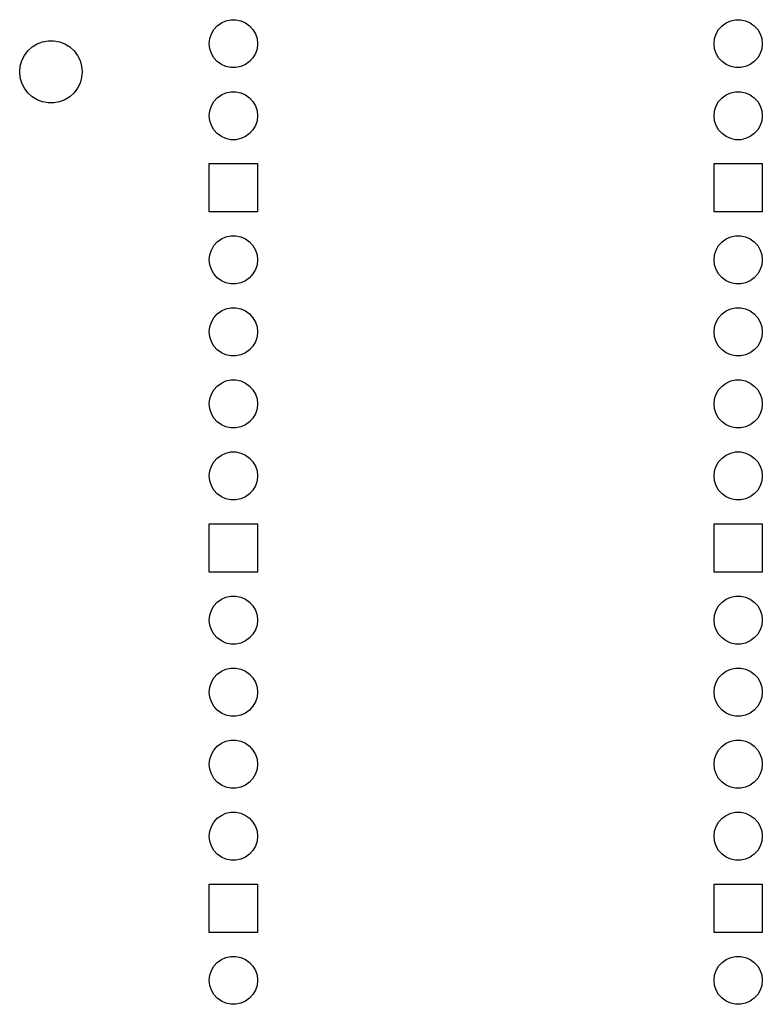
# Model space of a CAD drawing. Extents: x 101 to 222, y -128 to -44.
# Tile 8 of 8: x 193 to 219, y -86 to -51. Entities that reach past the tile are written whole.
import ezdxf

# ---------------------------------------------------------------- set-up
doc = ezdxf.new("R2010")
doc.units = 0
doc.layers.add('BLACK', color=7, linetype='CONTINUOUS')

msp = doc.modelspace()

# ---------------------------------------------------------------- linework, layer by layer
at = {"layer": 'BLACK', "linetype": 'CONTINUOUS'}
for p, q in [((199.932489, -51.062077), (200.07625, -50.957628)), ((200.07625, -50.957628), (200.238586, -50.885352)), ((200.238586, -50.885352), (200.412401, -50.848406)), ((200.412401, -50.848406), (200.590099, -50.848406)), ((200.590099, -50.848406), (200.763914, -50.885352)), ((200.763914, -50.885352), (200.92625, -50.957628)), ((200.92625, -50.957628), (201.070011, -51.062077)), ((217.712489, -51.062077), (217.85625, -50.957628)), ((217.85625, -50.957628), (218.018586, -50.885352)), ((218.018586, -50.885352), (218.192401, -50.848406)), ((218.192401, -50.848406), (218.370099, -50.848406)), ((218.370099, -50.848406), (218.543914, -50.885352)), ((218.543914, -50.885352), (218.70625, -50.957628)), ((218.70625, -50.957628), (218.850011, -51.062077)), ((199.669825, -51.517025), (199.724736, -51.348024)), ((199.724736, -51.348024), (199.813586, -51.194133)), ((199.813586, -51.194133), (199.932489, -51.062077)), ((201.070011, -51.062077), (201.188914, -51.194133)), ((201.188914, -51.194133), (201.277764, -51.348024)), ((201.277764, -51.348024), (201.332675, -51.517025)), ((217.449825, -51.517025), (217.504736, -51.348024)), ((217.504736, -51.348024), (217.593586, -51.194133)), ((217.593586, -51.194133), (217.712489, -51.062077)), ((218.850011, -51.062077), (218.968914, -51.194133)), ((218.968914, -51.194133), (219.057764, -51.348024)), ((219.057764, -51.348024), (219.112675, -51.517025)), ((193.409602, -51.808431), (193.582188, -51.70157)), ((193.582188, -51.70157), (193.771471, -51.628242)), ((193.771471, -51.628242), (193.971005, -51.590942)), ((193.971005, -51.590942), (194.173995, -51.590942)), ((194.173995, -51.590942), (194.373529, -51.628242)), ((194.373529, -51.628242), (194.562812, -51.70157)), ((194.562812, -51.70157), (194.735398, -51.808431)), ((199.65125, -51.69375), (199.669825, -51.517025)), ((199.669825, -51.870475), (199.65125, -51.69375)), ((201.332675, -51.517025), (201.35125, -51.69375)), ((201.35125, -51.69375), (201.332675, -51.870475)), ((217.43125, -51.69375), (217.449825, -51.517025)), ((217.449825, -51.870475), (217.43125, -51.69375)), ((219.112675, -51.517025), (219.13125, -51.69375)), ((219.13125, -51.69375), (219.112675, -51.870475)), ((193.137261, -52.107175), (193.25959, -51.945185)), ((193.25959, -51.945185), (193.409602, -51.808431)), ((194.735398, -51.808431), (194.88541, -51.945185)), ((194.88541, -51.945185), (195.007739, -52.107175)), ((199.724736, -52.039476), (199.669825, -51.870475)), ((199.813586, -52.193367), (199.724736, -52.039476)), ((201.277764, -52.039476), (201.188914, -52.193367)), ((201.332675, -51.870475), (201.277764, -52.039476)), ((217.504736, -52.039476), (217.449825, -51.870475)), ((217.593586, -52.193367), (217.504736, -52.039476)), ((219.057764, -52.039476), (218.968914, -52.193367)), ((219.112675, -51.870475), (219.057764, -52.039476)), ((192.99123, -52.484126), (193.046781, -52.288884)), ((193.046781, -52.288884), (193.137261, -52.107175)), ((195.007739, -52.107175), (195.098219, -52.288884)), ((195.098219, -52.288884), (195.15377, -52.484126)), ((199.932489, -52.325423), (199.813586, -52.193367)), ((200.07625, -52.429872), (199.932489, -52.325423)), ((201.070011, -52.325423), (200.92625, -52.429872)), ((201.188914, -52.193367), (201.070011, -52.325423)), ((217.712489, -52.325423), (217.593586, -52.193367)), ((217.85625, -52.429872), (217.712489, -52.325423)), ((218.850011, -52.325423), (218.70625, -52.429872)), ((218.968914, -52.193367), (218.850011, -52.325423)), ((192.9725, -52.68625), (192.99123, -52.484126)), ((192.99123, -52.888374), (192.9725, -52.68625)), ((195.15377, -52.484126), (195.1725, -52.68625)), ((195.1725, -52.68625), (195.15377, -52.888374)), ((200.238586, -52.502148), (200.07625, -52.429872)), ((200.412401, -52.539094), (200.238586, -52.502148)), ((200.590099, -52.539094), (200.412401, -52.539094)), ((200.763914, -52.502148), (200.590099, -52.539094)), ((200.92625, -52.429872), (200.763914, -52.502148)), ((218.018586, -52.502148), (217.85625, -52.429872)), ((218.192401, -52.539094), (218.018586, -52.502148)), ((218.370099, -52.539094), (218.192401, -52.539094)), ((218.543914, -52.502148), (218.370099, -52.539094)), ((218.70625, -52.429872), (218.543914, -52.502148)), ((193.046781, -53.083616), (192.99123, -52.888374)), ((193.137261, -53.265325), (193.046781, -53.083616)), ((195.098219, -53.083616), (195.007739, -53.265325)), ((195.15377, -52.888374), (195.098219, -53.083616)), ((193.25959, -53.427315), (193.137261, -53.265325)), ((193.409602, -53.564069), (193.25959, -53.427315)), ((194.88541, -53.427315), (194.735398, -53.564069)), ((195.007739, -53.265325), (194.88541, -53.427315)), ((200.07625, -53.497628), (200.238586, -53.425352)), ((200.238586, -53.425352), (200.412401, -53.388406)), ((200.412401, -53.388406), (200.590099, -53.388406)), ((200.590099, -53.388406), (200.763914, -53.425352)), ((200.763914, -53.425352), (200.92625, -53.497628)), ((217.85625, -53.497628), (218.018586, -53.425352)), ((218.018586, -53.425352), (218.192401, -53.388406)), ((218.192401, -53.388406), (218.370099, -53.388406)), ((218.370099, -53.388406), (218.543914, -53.425352)), ((218.543914, -53.425352), (218.70625, -53.497628)), ((193.582188, -53.67093), (193.409602, -53.564069)), ((193.771471, -53.744258), (193.582188, -53.67093)), ((193.971005, -53.781558), (193.771471, -53.744258)), ((194.173995, -53.781558), (193.971005, -53.781558)), ((194.373529, -53.744258), (194.173995, -53.781558)), ((194.562812, -53.67093), (194.373529, -53.744258)), ((194.735398, -53.564069), (194.562812, -53.67093)), ((199.724736, -53.888024), (199.813586, -53.734133)), ((199.813586, -53.734133), (199.932489, -53.602077)), ((199.932489, -53.602077), (200.07625, -53.497628)), ((200.92625, -53.497628), (201.070011, -53.602077)), ((201.070011, -53.602077), (201.188914, -53.734133)), ((201.188914, -53.734133), (201.277764, -53.888024)), ((217.504736, -53.888024), (217.593586, -53.734133)), ((217.593586, -53.734133), (217.712489, -53.602077)), ((217.712489, -53.602077), (217.85625, -53.497628)), ((218.70625, -53.497628), (218.850011, -53.602077)), ((218.850011, -53.602077), (218.968914, -53.734133)), ((218.968914, -53.734133), (219.057764, -53.888024)), ((199.65125, -54.23375), (199.669825, -54.057025)), ((199.669825, -54.057025), (199.724736, -53.888024)), ((201.277764, -53.888024), (201.332675, -54.057025)), ((201.332675, -54.057025), (201.35125, -54.23375)), ((217.43125, -54.23375), (217.449825, -54.057025)), ((217.449825, -54.057025), (217.504736, -53.888024)), ((219.057764, -53.888024), (219.112675, -54.057025)), ((219.112675, -54.057025), (219.13125, -54.23375)), ((199.669825, -54.410475), (199.65125, -54.23375)), ((199.724736, -54.579476), (199.669825, -54.410475)), ((201.332675, -54.410475), (201.277764, -54.579476)), ((201.35125, -54.23375), (201.332675, -54.410475)), ((217.449825, -54.410475), (217.43125, -54.23375)), ((217.504736, -54.579476), (217.449825, -54.410475)), ((219.112675, -54.410475), (219.057764, -54.579476)), ((219.13125, -54.23375), (219.112675, -54.410475)), ((199.813586, -54.733367), (199.724736, -54.579476)), ((199.932489, -54.865423), (199.813586, -54.733367)), ((201.188914, -54.733367), (201.070011, -54.865423)), ((201.277764, -54.579476), (201.188914, -54.733367)), ((217.593586, -54.733367), (217.504736, -54.579476)), ((217.712489, -54.865423), (217.593586, -54.733367)), ((218.968914, -54.733367), (218.850011, -54.865423)), ((219.057764, -54.579476), (218.968914, -54.733367)), ((200.07625, -54.969872), (199.932489, -54.865423)), ((200.238586, -55.042148), (200.07625, -54.969872)), ((200.412401, -55.079094), (200.238586, -55.042148)), ((200.590099, -55.079094), (200.412401, -55.079094)), ((200.763914, -55.042148), (200.590099, -55.079094)), ((200.92625, -54.969872), (200.763914, -55.042148)), ((201.070011, -54.865423), (200.92625, -54.969872)), ((217.85625, -54.969872), (217.712489, -54.865423)), ((218.018586, -55.042148), (217.85625, -54.969872)), ((218.192401, -55.079094), (218.018586, -55.042148)), ((218.370099, -55.079094), (218.192401, -55.079094)), ((218.543914, -55.042148), (218.370099, -55.079094)), ((218.70625, -54.969872), (218.543914, -55.042148)), ((218.850011, -54.865423), (218.70625, -54.969872)), ((199.65125, -57.62375), (199.65125, -55.92375)), ((199.65125, -55.92375), (201.35125, -55.92375)), ((201.35125, -55.92375), (201.35125, -57.62375)), ((217.43125, -57.62375), (217.43125, -55.92375)), ((217.43125, -55.92375), (219.13125, -55.92375)), ((219.13125, -55.92375), (219.13125, -57.62375)), ((201.35125, -57.62375), (199.65125, -57.62375)), ((219.13125, -57.62375), (217.43125, -57.62375)), ((199.932489, -58.682077), (200.07625, -58.577628)), ((200.07625, -58.577628), (200.238586, -58.505352)), ((200.238586, -58.505352), (200.412401, -58.468406)), ((200.412401, -58.468406), (200.590099, -58.468406)), ((200.590099, -58.468406), (200.763914, -58.505352)), ((200.763914, -58.505352), (200.92625, -58.577628)), ((200.92625, -58.577628), (201.070011, -58.682077)), ((217.712489, -58.682077), (217.85625, -58.577628)), ((217.85625, -58.577628), (218.018586, -58.505352)), ((218.018586, -58.505352), (218.192401, -58.468406)), ((218.192401, -58.468406), (218.370099, -58.468406)), ((218.370099, -58.468406), (218.543914, -58.505352)), ((218.543914, -58.505352), (218.70625, -58.577628)), ((218.70625, -58.577628), (218.850011, -58.682077)), ((199.669825, -59.137025), (199.724736, -58.968024)), ((199.724736, -58.968024), (199.813586, -58.814133)), ((199.813586, -58.814133), (199.932489, -58.682077)), ((201.070011, -58.682077), (201.188914, -58.814133)), ((201.188914, -58.814133), (201.277764, -58.968024)), ((201.277764, -58.968024), (201.332675, -59.137025)), ((217.449825, -59.137025), (217.504736, -58.968024)), ((217.504736, -58.968024), (217.593586, -58.814133)), ((217.593586, -58.814133), (217.712489, -58.682077)), ((218.850011, -58.682077), (218.968914, -58.814133)), ((218.968914, -58.814133), (219.057764, -58.968024)), ((219.057764, -58.968024), (219.112675, -59.137025)), ((199.65125, -59.31375), (199.669825, -59.137025)), ((199.669825, -59.490475), (199.65125, -59.31375)), ((201.332675, -59.137025), (201.35125, -59.31375)), ((201.35125, -59.31375), (201.332675, -59.490475)), ((217.43125, -59.31375), (217.449825, -59.137025)), ((217.449825, -59.490475), (217.43125, -59.31375)), ((219.112675, -59.137025), (219.13125, -59.31375)), ((219.13125, -59.31375), (219.112675, -59.490475)), ((199.724736, -59.659476), (199.669825, -59.490475)), ((199.813586, -59.813367), (199.724736, -59.659476)), ((201.277764, -59.659476), (201.188914, -59.813367)), ((201.332675, -59.490475), (201.277764, -59.659476)), ((217.504736, -59.659476), (217.449825, -59.490475)), ((217.593586, -59.813367), (217.504736, -59.659476)), ((219.057764, -59.659476), (218.968914, -59.813367)), ((219.112675, -59.490475), (219.057764, -59.659476)), ((199.932489, -59.945423), (199.813586, -59.813367)), ((200.07625, -60.049872), (199.932489, -59.945423)), ((201.070011, -59.945423), (200.92625, -60.049872)), ((201.188914, -59.813367), (201.070011, -59.945423)), ((217.712489, -59.945423), (217.593586, -59.813367)), ((217.85625, -60.049872), (217.712489, -59.945423)), ((218.850011, -59.945423), (218.70625, -60.049872)), ((218.968914, -59.813367), (218.850011, -59.945423)), ((200.238586, -60.122148), (200.07625, -60.049872)), ((200.412401, -60.159094), (200.238586, -60.122148)), ((200.590099, -60.159094), (200.412401, -60.159094)), ((200.763914, -60.122148), (200.590099, -60.159094)), ((200.92625, -60.049872), (200.763914, -60.122148)), ((218.018586, -60.122148), (217.85625, -60.049872)), ((218.192401, -60.159094), (218.018586, -60.122148)), ((218.370099, -60.159094), (218.192401, -60.159094)), ((218.543914, -60.122148), (218.370099, -60.159094)), ((218.70625, -60.049872), (218.543914, -60.122148)), ((200.07625, -61.117628), (200.238586, -61.045352)), ((200.238586, -61.045352), (200.412401, -61.008406)), ((200.412401, -61.008406), (200.590099, -61.008406)), ((200.590099, -61.008406), (200.763914, -61.045352)), ((200.763914, -61.045352), (200.92625, -61.117628)), ((217.85625, -61.117628), (218.018586, -61.045352)), ((218.018586, -61.045352), (218.192401, -61.008406)), ((218.192401, -61.008406), (218.370099, -61.008406)), ((218.370099, -61.008406), (218.543914, -61.045352)), ((218.543914, -61.045352), (218.70625, -61.117628)), ((199.724736, -61.508024), (199.813586, -61.354133)), ((199.813586, -61.354133), (199.932489, -61.222077)), ((199.932489, -61.222077), (200.07625, -61.117628)), ((200.92625, -61.117628), (201.070011, -61.222077)), ((201.070011, -61.222077), (201.188914, -61.354133)), ((201.188914, -61.354133), (201.277764, -61.508024)), ((217.504736, -61.508024), (217.593586, -61.354133)), ((217.593586, -61.354133), (217.712489, -61.222077)), ((217.712489, -61.222077), (217.85625, -61.117628)), ((218.70625, -61.117628), (218.850011, -61.222077)), ((218.850011, -61.222077), (218.968914, -61.354133)), ((218.968914, -61.354133), (219.057764, -61.508024)), ((199.65125, -61.85375), (199.669825, -61.677025)), ((199.669825, -61.677025), (199.724736, -61.508024)), ((201.277764, -61.508024), (201.332675, -61.677025)), ((201.332675, -61.677025), (201.35125, -61.85375)), ((217.43125, -61.85375), (217.449825, -61.677025)), ((217.449825, -61.677025), (217.504736, -61.508024)), ((219.057764, -61.508024), (219.112675, -61.677025)), ((219.112675, -61.677025), (219.13125, -61.85375)), ((199.669825, -62.030475), (199.65125, -61.85375)), ((199.724736, -62.199476), (199.669825, -62.030475)), ((201.332675, -62.030475), (201.277764, -62.199476)), ((201.35125, -61.85375), (201.332675, -62.030475)), ((217.449825, -62.030475), (217.43125, -61.85375)), ((217.504736, -62.199476), (217.449825, -62.030475)), ((219.112675, -62.030475), (219.057764, -62.199476)), ((219.13125, -61.85375), (219.112675, -62.030475)), ((199.813586, -62.353367), (199.724736, -62.199476)), ((199.932489, -62.485423), (199.813586, -62.353367)), ((201.188914, -62.353367), (201.070011, -62.485423)), ((201.277764, -62.199476), (201.188914, -62.353367)), ((217.593586, -62.353367), (217.504736, -62.199476)), ((217.712489, -62.485423), (217.593586, -62.353367)), ((218.968914, -62.353367), (218.850011, -62.485423)), ((219.057764, -62.199476), (218.968914, -62.353367)), ((200.07625, -62.589872), (199.932489, -62.485423)), ((200.238586, -62.662148), (200.07625, -62.589872)), ((200.412401, -62.699094), (200.238586, -62.662148)), ((200.590099, -62.699094), (200.412401, -62.699094)), ((200.763914, -62.662148), (200.590099, -62.699094)), ((200.92625, -62.589872), (200.763914, -62.662148)), ((201.070011, -62.485423), (200.92625, -62.589872)), ((217.85625, -62.589872), (217.712489, -62.485423)), ((218.018586, -62.662148), (217.85625, -62.589872)), ((218.192401, -62.699094), (218.018586, -62.662148)), ((218.370099, -62.699094), (218.192401, -62.699094)), ((218.543914, -62.662148), (218.370099, -62.699094)), ((218.70625, -62.589872), (218.543914, -62.662148)), ((218.850011, -62.485423), (218.70625, -62.589872)), ((199.813586, -63.894133), (199.932489, -63.762077)), ((199.932489, -63.762077), (200.07625, -63.657628)), ((200.07625, -63.657628), (200.238586, -63.585352)), ((200.238586, -63.585352), (200.412401, -63.548406)), ((200.412401, -63.548406), (200.590099, -63.548406)), ((200.590099, -63.548406), (200.763914, -63.585352)), ((200.763914, -63.585352), (200.92625, -63.657628)), ((200.92625, -63.657628), (201.070011, -63.762077)), ((201.070011, -63.762077), (201.188914, -63.894133)), ((217.593586, -63.894133), (217.712489, -63.762077)), ((217.712489, -63.762077), (217.85625, -63.657628)), ((217.85625, -63.657628), (218.018586, -63.585352)), ((218.018586, -63.585352), (218.192401, -63.548406)), ((218.192401, -63.548406), (218.370099, -63.548406)), ((218.370099, -63.548406), (218.543914, -63.585352)), ((218.543914, -63.585352), (218.70625, -63.657628)), ((218.70625, -63.657628), (218.850011, -63.762077)), ((218.850011, -63.762077), (218.968914, -63.894133)), ((199.669825, -64.217025), (199.724736, -64.048024)), ((199.724736, -64.048024), (199.813586, -63.894133)), ((201.188914, -63.894133), (201.277764, -64.048024)), ((201.277764, -64.048024), (201.332675, -64.217025)), ((217.449825, -64.217025), (217.504736, -64.048024)), ((217.504736, -64.048024), (217.593586, -63.894133)), ((218.968914, -63.894133), (219.057764, -64.048024)), ((219.057764, -64.048024), (219.112675, -64.217025)), ((199.65125, -64.39375), (199.669825, -64.217025)), ((199.669825, -64.570475), (199.65125, -64.39375)), ((201.332675, -64.217025), (201.35125, -64.39375)), ((201.35125, -64.39375), (201.332675, -64.570475)), ((217.43125, -64.39375), (217.449825, -64.217025)), ((217.449825, -64.570475), (217.43125, -64.39375)), ((219.112675, -64.217025), (219.13125, -64.39375)), ((219.13125, -64.39375), (219.112675, -64.570475)), ((199.724736, -64.739476), (199.669825, -64.570475)), ((199.813586, -64.893367), (199.724736, -64.739476)), ((199.932489, -65.025423), (199.813586, -64.893367)), ((201.188914, -64.893367), (201.070011, -65.025423)), ((201.277764, -64.739476), (201.188914, -64.893367)), ((201.332675, -64.570475), (201.277764, -64.739476)), ((217.504736, -64.739476), (217.449825, -64.570475)), ((217.593586, -64.893367), (217.504736, -64.739476)), ((217.712489, -65.025423), (217.593586, -64.893367)), ((218.968914, -64.893367), (218.850011, -65.025423)), ((219.057764, -64.739476), (218.968914, -64.893367)), ((219.112675, -64.570475), (219.057764, -64.739476)), ((200.07625, -65.129872), (199.932489, -65.025423)), ((200.238586, -65.202148), (200.07625, -65.129872)), ((200.412401, -65.239094), (200.238586, -65.202148)), ((200.590099, -65.239094), (200.412401, -65.239094)), ((200.763914, -65.202148), (200.590099, -65.239094)), ((200.92625, -65.129872), (200.763914, -65.202148)), ((201.070011, -65.025423), (200.92625, -65.129872)), ((217.85625, -65.129872), (217.712489, -65.025423)), ((218.018586, -65.202148), (217.85625, -65.129872)), ((218.192401, -65.239094), (218.018586, -65.202148)), ((218.370099, -65.239094), (218.192401, -65.239094)), ((218.543914, -65.202148), (218.370099, -65.239094)), ((218.70625, -65.129872), (218.543914, -65.202148)), ((218.850011, -65.025423), (218.70625, -65.129872)), ((199.932489, -66.302077), (200.07625, -66.197628)), ((200.07625, -66.197628), (200.238586, -66.125352)), ((200.238586, -66.125352), (200.412401, -66.088406)), ((200.412401, -66.088406), (200.590099, -66.088406)), ((200.590099, -66.088406), (200.763914, -66.125352)), ((200.763914, -66.125352), (200.92625, -66.197628)), ((200.92625, -66.197628), (201.070011, -66.302077)), ((217.712489, -66.302077), (217.85625, -66.197628)), ((217.85625, -66.197628), (218.018586, -66.125352)), ((218.018586, -66.125352), (218.192401, -66.088406)), ((218.192401, -66.088406), (218.370099, -66.088406)), ((218.370099, -66.088406), (218.543914, -66.125352)), ((218.543914, -66.125352), (218.70625, -66.197628)), ((218.70625, -66.197628), (218.850011, -66.302077)), ((199.669825, -66.757025), (199.724736, -66.588024)), ((199.724736, -66.588024), (199.813586, -66.434133)), ((199.813586, -66.434133), (199.932489, -66.302077)), ((201.070011, -66.302077), (201.188914, -66.434133)), ((201.188914, -66.434133), (201.277764, -66.588024)), ((201.277764, -66.588024), (201.332675, -66.757025)), ((217.449825, -66.757025), (217.504736, -66.588024)), ((217.504736, -66.588024), (217.593586, -66.434133)), ((217.593586, -66.434133), (217.712489, -66.302077)), ((218.850011, -66.302077), (218.968914, -66.434133)), ((218.968914, -66.434133), (219.057764, -66.588024)), ((219.057764, -66.588024), (219.112675, -66.757025)), ((199.65125, -66.93375), (199.669825, -66.757025)), ((199.669825, -67.110475), (199.65125, -66.93375)), ((201.332675, -66.757025), (201.35125, -66.93375)), ((201.35125, -66.93375), (201.332675, -67.110475)), ((217.43125, -66.93375), (217.449825, -66.757025)), ((217.449825, -67.110475), (217.43125, -66.93375)), ((219.112675, -66.757025), (219.13125, -66.93375)), ((219.13125, -66.93375), (219.112675, -67.110475)), ((199.724736, -67.279476), (199.669825, -67.110475)), ((199.813586, -67.433367), (199.724736, -67.279476)), ((201.277764, -67.279476), (201.188914, -67.433367)), ((201.332675, -67.110475), (201.277764, -67.279476)), ((217.504736, -67.279476), (217.449825, -67.110475)), ((217.593586, -67.433367), (217.504736, -67.279476)), ((219.057764, -67.279476), (218.968914, -67.433367)), ((219.112675, -67.110475), (219.057764, -67.279476)), ((199.932489, -67.565423), (199.813586, -67.433367)), ((200.07625, -67.669872), (199.932489, -67.565423)), ((200.238586, -67.742148), (200.07625, -67.669872)), ((200.92625, -67.669872), (200.763914, -67.742148)), ((201.070011, -67.565423), (200.92625, -67.669872)), ((201.188914, -67.433367), (201.070011, -67.565423)), ((217.712489, -67.565423), (217.593586, -67.433367)), ((217.85625, -67.669872), (217.712489, -67.565423)), ((218.018586, -67.742148), (217.85625, -67.669872)), ((218.70625, -67.669872), (218.543914, -67.742148)), ((218.850011, -67.565423), (218.70625, -67.669872)), ((218.968914, -67.433367), (218.850011, -67.565423)), ((200.412401, -67.779094), (200.238586, -67.742148)), ((200.590099, -67.779094), (200.412401, -67.779094)), ((200.763914, -67.742148), (200.590099, -67.779094)), ((218.192401, -67.779094), (218.018586, -67.742148)), ((218.370099, -67.779094), (218.192401, -67.779094)), ((218.543914, -67.742148), (218.370099, -67.779094)), ((199.65125, -70.32375), (199.65125, -68.62375)), ((199.65125, -68.62375), (201.35125, -68.62375)), ((201.35125, -68.62375), (201.35125, -70.32375)), ((217.43125, -70.32375), (217.43125, -68.62375)), ((217.43125, -68.62375), (219.13125, -68.62375)), ((219.13125, -68.62375), (219.13125, -70.32375)), ((201.35125, -70.32375), (199.65125, -70.32375)), ((219.13125, -70.32375), (217.43125, -70.32375)), ((199.813586, -71.514133), (199.932489, -71.382077)), ((199.932489, -71.382077), (200.07625, -71.277628)), ((200.07625, -71.277628), (200.238586, -71.205352)), ((200.238586, -71.205352), (200.412401, -71.168406)), ((200.412401, -71.168406), (200.590099, -71.168406)), ((200.590099, -71.168406), (200.763914, -71.205352)), ((200.763914, -71.205352), (200.92625, -71.277628)), ((200.92625, -71.277628), (201.070011, -71.382077)), ((201.070011, -71.382077), (201.188914, -71.514133)), ((217.593586, -71.514133), (217.712489, -71.382077)), ((217.712489, -71.382077), (217.85625, -71.277628)), ((217.85625, -71.277628), (218.018586, -71.205352)), ((218.018586, -71.205352), (218.192401, -71.168406)), ((218.192401, -71.168406), (218.370099, -71.168406)), ((218.370099, -71.168406), (218.543914, -71.205352)), ((218.543914, -71.205352), (218.70625, -71.277628)), ((218.70625, -71.277628), (218.850011, -71.382077)), ((218.850011, -71.382077), (218.968914, -71.514133)), ((199.65125, -72.01375), (199.669825, -71.837025)), ((199.669825, -71.837025), (199.724736, -71.668024)), ((199.724736, -71.668024), (199.813586, -71.514133)), ((201.188914, -71.514133), (201.277764, -71.668024)), ((201.277764, -71.668024), (201.332675, -71.837025)), ((201.332675, -71.837025), (201.35125, -72.01375)), ((217.43125, -72.01375), (217.449825, -71.837025)), ((217.449825, -71.837025), (217.504736, -71.668024)), ((217.504736, -71.668024), (217.593586, -71.514133)), ((218.968914, -71.514133), (219.057764, -71.668024)), ((219.057764, -71.668024), (219.112675, -71.837025)), ((219.112675, -71.837025), (219.13125, -72.01375)), ((199.669825, -72.190475), (199.65125, -72.01375)), ((199.724736, -72.359476), (199.669825, -72.190475)), ((201.332675, -72.190475), (201.277764, -72.359476)), ((201.35125, -72.01375), (201.332675, -72.190475)), ((217.449825, -72.190475), (217.43125, -72.01375)), ((217.504736, -72.359476), (217.449825, -72.190475)), ((219.112675, -72.190475), (219.057764, -72.359476)), ((219.13125, -72.01375), (219.112675, -72.190475)), ((199.813586, -72.513367), (199.724736, -72.359476)), ((199.932489, -72.645423), (199.813586, -72.513367)), ((201.188914, -72.513367), (201.070011, -72.645423)), ((201.277764, -72.359476), (201.188914, -72.513367)), ((217.593586, -72.513367), (217.504736, -72.359476)), ((217.712489, -72.645423), (217.593586, -72.513367)), ((218.968914, -72.513367), (218.850011, -72.645423)), ((219.057764, -72.359476), (218.968914, -72.513367)), ((200.07625, -72.749872), (199.932489, -72.645423)), ((200.238586, -72.822148), (200.07625, -72.749872)), ((200.412401, -72.859094), (200.238586, -72.822148)), ((200.590099, -72.859094), (200.412401, -72.859094)), ((200.763914, -72.822148), (200.590099, -72.859094)), ((200.92625, -72.749872), (200.763914, -72.822148)), ((201.070011, -72.645423), (200.92625, -72.749872)), ((217.85625, -72.749872), (217.712489, -72.645423)), ((218.018586, -72.822148), (217.85625, -72.749872)), ((218.192401, -72.859094), (218.018586, -72.822148)), ((218.370099, -72.859094), (218.192401, -72.859094)), ((218.543914, -72.822148), (218.370099, -72.859094)), ((218.70625, -72.749872), (218.543914, -72.822148)), ((218.850011, -72.645423), (218.70625, -72.749872)), ((199.813586, -74.054133), (199.932489, -73.922077)), ((199.932489, -73.922077), (200.07625, -73.817628)), ((200.07625, -73.817628), (200.238586, -73.745352)), ((200.238586, -73.745352), (200.412401, -73.708406)), ((200.412401, -73.708406), (200.590099, -73.708406)), ((200.590099, -73.708406), (200.763914, -73.745352)), ((200.763914, -73.745352), (200.92625, -73.817628)), ((200.92625, -73.817628), (201.070011, -73.922077)), ((201.070011, -73.922077), (201.188914, -74.054133)), ((217.593586, -74.054133), (217.712489, -73.922077)), ((217.712489, -73.922077), (217.85625, -73.817628)), ((217.85625, -73.817628), (218.018586, -73.745352)), ((218.018586, -73.745352), (218.192401, -73.708406)), ((218.192401, -73.708406), (218.370099, -73.708406)), ((218.370099, -73.708406), (218.543914, -73.745352)), ((218.543914, -73.745352), (218.70625, -73.817628)), ((218.70625, -73.817628), (218.850011, -73.922077)), ((218.850011, -73.922077), (218.968914, -74.054133)), ((199.669825, -74.377025), (199.724736, -74.208024)), ((199.724736, -74.208024), (199.813586, -74.054133)), ((201.188914, -74.054133), (201.277764, -74.208024)), ((201.277764, -74.208024), (201.332675, -74.377025)), ((217.449825, -74.377025), (217.504736, -74.208024)), ((217.504736, -74.208024), (217.593586, -74.054133)), ((218.968914, -74.054133), (219.057764, -74.208024)), ((219.057764, -74.208024), (219.112675, -74.377025)), ((199.65125, -74.55375), (199.669825, -74.377025)), ((199.669825, -74.730475), (199.65125, -74.55375)), ((201.332675, -74.377025), (201.35125, -74.55375)), ((201.35125, -74.55375), (201.332675, -74.730475)), ((217.43125, -74.55375), (217.449825, -74.377025)), ((217.449825, -74.730475), (217.43125, -74.55375)), ((219.112675, -74.377025), (219.13125, -74.55375)), ((219.13125, -74.55375), (219.112675, -74.730475)), ((199.724736, -74.899476), (199.669825, -74.730475)), ((199.813586, -75.053367), (199.724736, -74.899476)), ((201.277764, -74.899476), (201.188914, -75.053367)), ((201.332675, -74.730475), (201.277764, -74.899476)), ((217.504736, -74.899476), (217.449825, -74.730475)), ((217.593586, -75.053367), (217.504736, -74.899476)), ((219.057764, -74.899476), (218.968914, -75.053367)), ((219.112675, -74.730475), (219.057764, -74.899476)), ((199.932489, -75.185423), (199.813586, -75.053367)), ((200.07625, -75.289872), (199.932489, -75.185423)), ((200.238586, -75.362148), (200.07625, -75.289872)), ((200.92625, -75.289872), (200.763914, -75.362148)), ((201.070011, -75.185423), (200.92625, -75.289872)), ((201.188914, -75.053367), (201.070011, -75.185423)), ((217.712489, -75.185423), (217.593586, -75.053367)), ((217.85625, -75.289872), (217.712489, -75.185423)), ((218.018586, -75.362148), (217.85625, -75.289872)), ((218.70625, -75.289872), (218.543914, -75.362148)), ((218.850011, -75.185423), (218.70625, -75.289872)), ((218.968914, -75.053367), (218.850011, -75.185423)), ((200.412401, -75.399094), (200.238586, -75.362148)), ((200.590099, -75.399094), (200.412401, -75.399094)), ((200.763914, -75.362148), (200.590099, -75.399094)), ((218.192401, -75.399094), (218.018586, -75.362148)), ((218.370099, -75.399094), (218.192401, -75.399094)), ((218.543914, -75.362148), (218.370099, -75.399094)), ((199.932489, -76.462077), (200.07625, -76.357628)), ((200.07625, -76.357628), (200.238586, -76.285352)), ((200.238586, -76.285352), (200.412401, -76.248406)), ((200.412401, -76.248406), (200.590099, -76.248406)), ((200.590099, -76.248406), (200.763914, -76.285352)), ((200.763914, -76.285352), (200.92625, -76.357628)), ((200.92625, -76.357628), (201.070011, -76.462077)), ((217.712489, -76.462077), (217.85625, -76.357628)), ((217.85625, -76.357628), (218.018586, -76.285352)), ((218.018586, -76.285352), (218.192401, -76.248406)), ((218.192401, -76.248406), (218.370099, -76.248406)), ((218.370099, -76.248406), (218.543914, -76.285352)), ((218.543914, -76.285352), (218.70625, -76.357628)), ((218.70625, -76.357628), (218.850011, -76.462077)), ((199.724736, -76.748024), (199.813586, -76.594133)), ((199.813586, -76.594133), (199.932489, -76.462077)), ((201.070011, -76.462077), (201.188914, -76.594133)), ((201.188914, -76.594133), (201.277764, -76.748024)), ((217.504736, -76.748024), (217.593586, -76.594133)), ((217.593586, -76.594133), (217.712489, -76.462077)), ((218.850011, -76.462077), (218.968914, -76.594133)), ((218.968914, -76.594133), (219.057764, -76.748024)), ((199.65125, -77.09375), (199.669825, -76.917025)), ((199.669825, -76.917025), (199.724736, -76.748024)), ((201.277764, -76.748024), (201.332675, -76.917025)), ((201.332675, -76.917025), (201.35125, -77.09375)), ((217.43125, -77.09375), (217.449825, -76.917025)), ((217.449825, -76.917025), (217.504736, -76.748024)), ((219.057764, -76.748024), (219.112675, -76.917025)), ((219.112675, -76.917025), (219.13125, -77.09375)), ((199.669825, -77.270475), (199.65125, -77.09375)), ((199.724736, -77.439476), (199.669825, -77.270475)), ((201.332675, -77.270475), (201.277764, -77.439476)), ((201.35125, -77.09375), (201.332675, -77.270475)), ((217.449825, -77.270475), (217.43125, -77.09375)), ((217.504736, -77.439476), (217.449825, -77.270475)), ((219.112675, -77.270475), (219.057764, -77.439476)), ((219.13125, -77.09375), (219.112675, -77.270475)), ((199.813586, -77.593367), (199.724736, -77.439476)), ((199.932489, -77.725423), (199.813586, -77.593367)), ((200.07625, -77.829872), (199.932489, -77.725423)), ((201.070011, -77.725423), (200.92625, -77.829872)), ((201.188914, -77.593367), (201.070011, -77.725423)), ((201.277764, -77.439476), (201.188914, -77.593367)), ((217.593586, -77.593367), (217.504736, -77.439476)), ((217.712489, -77.725423), (217.593586, -77.593367)), ((217.85625, -77.829872), (217.712489, -77.725423)), ((218.850011, -77.725423), (218.70625, -77.829872)), ((218.968914, -77.593367), (218.850011, -77.725423)), ((219.057764, -77.439476), (218.968914, -77.593367)), ((200.238586, -77.902148), (200.07625, -77.829872)), ((200.412401, -77.939094), (200.238586, -77.902148)), ((200.590099, -77.939094), (200.412401, -77.939094)), ((200.763914, -77.902148), (200.590099, -77.939094)), ((200.92625, -77.829872), (200.763914, -77.902148)), ((218.018586, -77.902148), (217.85625, -77.829872)), ((218.192401, -77.939094), (218.018586, -77.902148)), ((218.370099, -77.939094), (218.192401, -77.939094)), ((218.543914, -77.902148), (218.370099, -77.939094)), ((218.70625, -77.829872), (218.543914, -77.902148)), ((200.238586, -78.825352), (200.412401, -78.788406)), ((200.412401, -78.788406), (200.590099, -78.788406)), ((200.590099, -78.788406), (200.763914, -78.825352)), ((218.018586, -78.825352), (218.192401, -78.788406)), ((218.192401, -78.788406), (218.370099, -78.788406)), ((218.370099, -78.788406), (218.543914, -78.825352)), ((199.724736, -79.288024), (199.813586, -79.134133)), ((199.813586, -79.134133), (199.932489, -79.002077)), ((199.932489, -79.002077), (200.07625, -78.897628)), ((200.07625, -78.897628), (200.238586, -78.825352)), ((200.763914, -78.825352), (200.92625, -78.897628)), ((200.92625, -78.897628), (201.070011, -79.002077)), ((201.070011, -79.002077), (201.188914, -79.134133)), ((201.188914, -79.134133), (201.277764, -79.288024)), ((217.504736, -79.288024), (217.593586, -79.134133)), ((217.593586, -79.134133), (217.712489, -79.002077)), ((217.712489, -79.002077), (217.85625, -78.897628)), ((217.85625, -78.897628), (218.018586, -78.825352)), ((218.543914, -78.825352), (218.70625, -78.897628)), ((218.70625, -78.897628), (218.850011, -79.002077)), ((218.850011, -79.002077), (218.968914, -79.134133)), ((218.968914, -79.134133), (219.057764, -79.288024)), ((199.65125, -79.63375), (199.669825, -79.457025)), ((199.669825, -79.457025), (199.724736, -79.288024)), ((201.277764, -79.288024), (201.332675, -79.457025)), ((201.332675, -79.457025), (201.35125, -79.63375)), ((217.43125, -79.63375), (217.449825, -79.457025)), ((217.449825, -79.457025), (217.504736, -79.288024)), ((219.057764, -79.288024), (219.112675, -79.457025)), ((219.112675, -79.457025), (219.13125, -79.63375)), ((199.669825, -79.810475), (199.65125, -79.63375)), ((199.724736, -79.979476), (199.669825, -79.810475)), ((201.332675, -79.810475), (201.277764, -79.979476)), ((201.35125, -79.63375), (201.332675, -79.810475)), ((217.449825, -79.810475), (217.43125, -79.63375)), ((217.504736, -79.979476), (217.449825, -79.810475)), ((219.112675, -79.810475), (219.057764, -79.979476)), ((219.13125, -79.63375), (219.112675, -79.810475)), ((199.813586, -80.133367), (199.724736, -79.979476)), ((199.932489, -80.265423), (199.813586, -80.133367)), ((201.188914, -80.133367), (201.070011, -80.265423)), ((201.277764, -79.979476), (201.188914, -80.133367)), ((217.593586, -80.133367), (217.504736, -79.979476)), ((217.712489, -80.265423), (217.593586, -80.133367)), ((218.968914, -80.133367), (218.850011, -80.265423)), ((219.057764, -79.979476), (218.968914, -80.133367)), ((200.07625, -80.369872), (199.932489, -80.265423)), ((200.238586, -80.442148), (200.07625, -80.369872)), ((200.412401, -80.479094), (200.238586, -80.442148)), ((200.590099, -80.479094), (200.412401, -80.479094)), ((200.763914, -80.442148), (200.590099, -80.479094)), ((200.92625, -80.369872), (200.763914, -80.442148)), ((201.070011, -80.265423), (200.92625, -80.369872)), ((217.85625, -80.369872), (217.712489, -80.265423)), ((218.018586, -80.442148), (217.85625, -80.369872)), ((218.192401, -80.479094), (218.018586, -80.442148)), ((218.370099, -80.479094), (218.192401, -80.479094)), ((218.543914, -80.442148), (218.370099, -80.479094)), ((218.70625, -80.369872), (218.543914, -80.442148)), ((218.850011, -80.265423), (218.70625, -80.369872)), ((199.65125, -83.02375), (199.65125, -81.32375)), ((199.65125, -81.32375), (201.35125, -81.32375)), ((201.35125, -81.32375), (201.35125, -83.02375)), ((217.43125, -83.02375), (217.43125, -81.32375)), ((217.43125, -81.32375), (219.13125, -81.32375)), ((219.13125, -81.32375), (219.13125, -83.02375)), ((201.35125, -83.02375), (199.65125, -83.02375)), ((219.13125, -83.02375), (217.43125, -83.02375)), ((199.932489, -84.082077), (200.07625, -83.977628)), ((200.07625, -83.977628), (200.238586, -83.905352)), ((200.238586, -83.905352), (200.412401, -83.868406)), ((200.412401, -83.868406), (200.590099, -83.868406)), ((200.590099, -83.868406), (200.763914, -83.905352)), ((200.763914, -83.905352), (200.92625, -83.977628)), ((200.92625, -83.977628), (201.070011, -84.082077)), ((217.712489, -84.082077), (217.85625, -83.977628)), ((217.85625, -83.977628), (218.018586, -83.905352)), ((218.018586, -83.905352), (218.192401, -83.868406)), ((218.192401, -83.868406), (218.370099, -83.868406)), ((218.370099, -83.868406), (218.543914, -83.905352)), ((218.543914, -83.905352), (218.70625, -83.977628)), ((218.70625, -83.977628), (218.850011, -84.082077)), ((199.724736, -84.368024), (199.813586, -84.214133)), ((199.813586, -84.214133), (199.932489, -84.082077)), ((201.070011, -84.082077), (201.188914, -84.214133)), ((201.188914, -84.214133), (201.277764, -84.368024)), ((217.504736, -84.368024), (217.593586, -84.214133)), ((217.593586, -84.214133), (217.712489, -84.082077)), ((218.850011, -84.082077), (218.968914, -84.214133)), ((218.968914, -84.214133), (219.057764, -84.368024)), ((199.65125, -84.71375), (199.669825, -84.537025)), ((199.669825, -84.537025), (199.724736, -84.368024)), ((201.277764, -84.368024), (201.332675, -84.537025)), ((201.332675, -84.537025), (201.35125, -84.71375)), ((217.43125, -84.71375), (217.449825, -84.537025)), ((217.449825, -84.537025), (217.504736, -84.368024)), ((219.057764, -84.368024), (219.112675, -84.537025)), ((219.112675, -84.537025), (219.13125, -84.71375)), ((199.669825, -84.890475), (199.65125, -84.71375)), ((199.724736, -85.059476), (199.669825, -84.890475)), ((201.332675, -84.890475), (201.277764, -85.059476)), ((201.35125, -84.71375), (201.332675, -84.890475)), ((217.449825, -84.890475), (217.43125, -84.71375)), ((217.504736, -85.059476), (217.449825, -84.890475)), ((219.112675, -84.890475), (219.057764, -85.059476)), ((219.13125, -84.71375), (219.112675, -84.890475)), ((199.813586, -85.213367), (199.724736, -85.059476)), ((199.932489, -85.345423), (199.813586, -85.213367)), ((200.07625, -85.449872), (199.932489, -85.345423)), ((201.070011, -85.345423), (200.92625, -85.449872)), ((201.188914, -85.213367), (201.070011, -85.345423)), ((201.277764, -85.059476), (201.188914, -85.213367)), ((217.593586, -85.213367), (217.504736, -85.059476)), ((217.712489, -85.345423), (217.593586, -85.213367)), ((217.85625, -85.449872), (217.712489, -85.345423)), ((218.850011, -85.345423), (218.70625, -85.449872)), ((218.968914, -85.213367), (218.850011, -85.345423)), ((219.057764, -85.059476), (218.968914, -85.213367)), ((200.238586, -85.522148), (200.07625, -85.449872)), ((200.412401, -85.559094), (200.238586, -85.522148)), ((200.590099, -85.559094), (200.412401, -85.559094)), ((200.763914, -85.522148), (200.590099, -85.559094)), ((200.92625, -85.449872), (200.763914, -85.522148)), ((218.018586, -85.522148), (217.85625, -85.449872)), ((218.192401, -85.559094), (218.018586, -85.522148)), ((218.370099, -85.559094), (218.192401, -85.559094)), ((218.543914, -85.522148), (218.370099, -85.559094)), ((218.70625, -85.449872), (218.543914, -85.522148))]:
    msp.add_line(p, q, dxfattribs=at)

doc.saveas('drawing.dxf')
